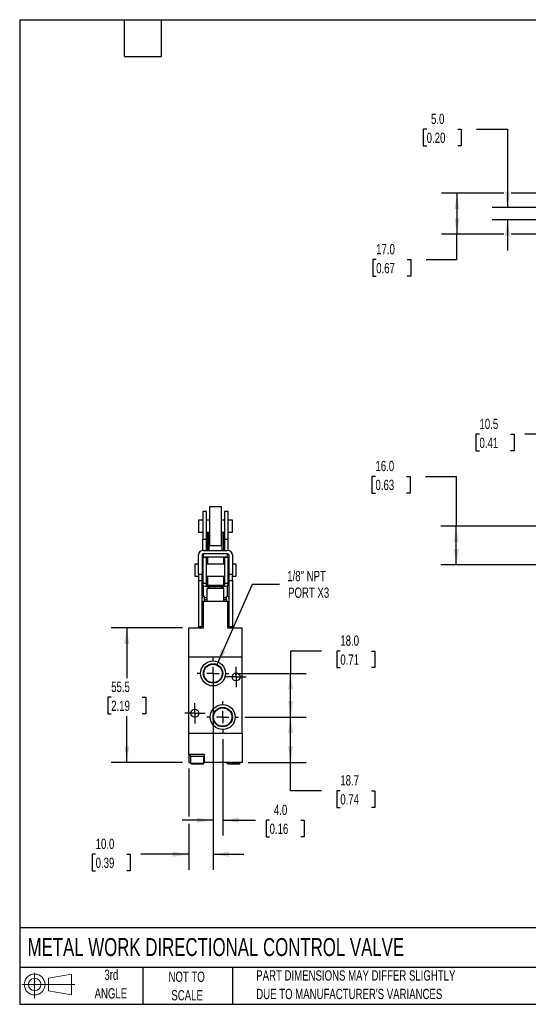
# Model space of a CAD drawing. Header units: millimetres. Extents: x 13 to 546, y 13 to 419.
# Tile 1 of 3: x 13 to 222, y 13 to 419. Entities that reach past the tile are written whole.
import ezdxf

# ---------------------------------------------------------------- set-up
doc = ezdxf.new("R2010")
doc.units = ezdxf.units.MM
doc.header["$LTSCALE"] = 2
doc.linetypes.add('CENTERX2', pattern=[20.32, 12.7, -2.54, 2.54, -2.54])
doc.layers.add('CENTER', color=40, linetype='CENTERX2')
doc.layers.add('SLD-DEFPOINTS', color=7, linetype='Continuous')
doc.layers.add('DIMENSIONS', color=140, linetype='Continuous', lineweight=25)
doc.layers.add('TEXT', color=140, linetype='Continuous', lineweight=25)
doc.styles.add('SLDTEXTSTYLE0', font='TXT', dxfattribs={"width": 0.7})
doc.dimstyles.new('SLDDIMSTYLE0', dxfattribs={"dimtxt": 4.316016, "dimasz": 6.604, "dimexe": 0, "dimexo": 0.0625, "dimgap": 1.079004, "dimtad": 0, "dimtih": 1, "dimtoh": 1, "dimrnd": 1e-09, "dimzin": 12, "dimdsep": 46, "dimtxsty": 'SLDTEXTSTYLE0', "dimsah": 1, "dimcen": 0.09, "dimadec": 0, "dimazin": 3, "dimtfac": 1, "dimtmove": 0, "dimatfit": 0, "dimfxl": 0, "dimfrac": 2, "dimtolj": 1, "dimtzin": 12, "dimarcsym": 0})
doc.dimstyles.new('SLDDIMSTYLE1', dxfattribs={"dimtxt": 4.316016, "dimasz": 6.604, "dimexe": 0, "dimexo": 0.0625, "dimgap": 1.079004, "dimtad": 0, "dimtih": 1, "dimtoh": 1, "dimrnd": 1e-09, "dimzin": 4, "dimdsep": 46, "dimtxsty": 'SLDTEXTSTYLE0', "dimsah": 1, "dimcen": 0.09, "dimadec": 0, "dimazin": 1, "dimtfac": 1, "dimtofl": 0, "dimtmove": 0, "dimatfit": 3, "dimfxl": 0, "dimfrac": 2, "dimtolj": 1, "dimtzin": 12, "dimarcsym": 0})
doc.dimstyles.new('SLDDIMSTYLE3', dxfattribs={"dimtxt": 4.316016, "dimasz": 6.604, "dimexe": 0, "dimexo": 0.0625, "dimgap": 1.079004, "dimtad": 0, "dimtih": 1, "dimtoh": 1, "dimrnd": 1e-09, "dimzin": 12, "dimdsep": 46, "dimtxsty": 'SLDTEXTSTYLE0', "dimsah": 1, "dimcen": 0.09, "dimadec": 0, "dimazin": 3, "dimtfac": 1, "dimtofl": 0, "dimtmove": 0, "dimatfit": 3, "dimfxl": 0, "dimfrac": 2, "dimtolj": 1, "dimtzin": 12, "dimarcsym": 0})
doc.dimstyles.new('SLDDIMSTYLE5', dxfattribs={"dimtxt": 4.316016, "dimasz": 6.604, "dimexe": 0, "dimexo": 0.0625, "dimgap": 1.079004, "dimtad": 0, "dimtih": 1, "dimtoh": 1, "dimrnd": 1e-09, "dimzin": 4, "dimdsep": 46, "dimtxsty": 'SLDTEXTSTYLE0', "dimsah": 1, "dimcen": 0.09, "dimadec": 0, "dimazin": 1, "dimtfac": 1, "dimtmove": 0, "dimatfit": 0, "dimfxl": 0, "dimfrac": 2, "dimtolj": 1, "dimtzin": 12, "dimarcsym": 0})
doc.dimstyles.new('SLDDIMSTYLE6', dxfattribs={"dimtxt": 4.316016, "dimasz": 6.604, "dimexe": 0, "dimexo": 0.0625, "dimgap": 1.079004, "dimtad": 0, "dimtih": 1, "dimtoh": 1, "dimrnd": 1e-09, "dimzin": 12, "dimdsep": 46, "dimtxsty": 'SLDTEXTSTYLE0', "dimsah": 1, "dimcen": 0, "dimadec": 0, "dimazin": 3, "dimtfac": 1, "dimtofl": 0, "dimtmove": 0, "dimatfit": 3, "dimfxl": 0, "dimfrac": 2, "dimtolj": 1, "dimtzin": 12, "dimarcsym": 0})

# ---------------------------------------------------------------- blocks, each defined once
blk = doc.blocks.new('Block11')
at = {"color": 7, "linetype": 'Continuous', "lineweight": 18}
for p, q in [((5.18, 10.62), (5.18, 0)), ((10.96, 8.33), (20.35, 10.06)), ((10.96, 3.19), (10.96, 8.33)), ((20.35, 10.06), (20.35, 1.46)), ((0, 5.76), (21.75, 5.76)), ((10.96, 3.19), (20.35, 1.46))]:
    blk.add_line(p, q, dxfattribs=at)
for radius in [4.3, 2.57]:
    blk.add_circle((5.18, 5.76), radius, dxfattribs=at)
blk = doc.blocks.new('Block12')
at = {"layer": 'SLD-DEFPOINTS'}
blk.add_blockref('Block11', (0, 0), dxfattribs=at)
blk = doc.blocks.new('_D')
at = {"layer": 'DIMENSIONS'}
for p, q in [((232.7, 196.6), (232.7, 254.31)), ((243.2, 212.6), (243.2, 254.31)), ((202.29, 247.96), (200.84, 247.96)), ((200.84, 247.96), (200.84, 241.1)), ((215.12, 247.96), (216.57, 247.96)), ((216.57, 247.96), (216.57, 241.1)), ((232.7, 247.96), (220.96, 247.96)), ((243.2, 247.96), (255.9, 247.96)), ((200.84, 241.1), (202.29, 241.1)), ((216.57, 241.1), (215.12, 241.1))]:
    blk.add_line(p, q, dxfattribs=at)
for points in [[(232.7, 247.96), (226.09, 248.97), (226.09, 246.94)], [(243.2, 247.96), (249.8, 246.94), (249.8, 248.97)]]:
    blk.add_solid(points, dxfattribs=at)
at = {"layer": 'DIMENSIONS', "char_height": 4.233, "attachment_point": 1, "style": 'SLDTEXTSTYLE0'}
for s, insert in [('10.5', (202.29, 254.38)), ('0.41', (202.29, 246.55))]:
    blk.add_mtext(s, dxfattribs=dict(at, insert=insert))
blk = doc.blocks.new('_D_1')
at = {"layer": 'DIMENSIONS'}
for p, q in [((159.39, 230.59), (157.94, 230.59)), ((157.94, 230.59), (157.94, 223.73)), ((172.22, 230.59), (173.67, 230.59)), ((173.67, 230.59), (173.67, 223.73)), ((180, 230.59), (192.7, 230.59)), ((192.7, 230.59), (192.7, 210.06)), ((157.94, 223.73), (159.39, 223.73)), ((173.67, 223.73), (172.22, 223.73)), ((240.66, 210.06), (186.35, 210.06)), ((192.7, 194.06), (192.7, 210.06)), ((230.16, 194.06), (186.35, 194.06))]:
    blk.add_line(p, q, dxfattribs=at)
for points in [[(192.7, 210.06), (191.68, 203.46), (193.71, 203.46)], [(192.7, 194.06), (193.71, 200.67), (191.68, 200.67)]]:
    blk.add_solid(points, dxfattribs=at)
at = {"layer": 'DIMENSIONS', "char_height": 4.233, "attachment_point": 1, "style": 'SLDTEXTSTYLE0'}
for s, insert in [('16.0', (159.39, 237.01)), ('0.63', (159.39, 229.19))]:
    blk.add_mtext(s, dxfattribs=dict(at, insert=insert))
blk = doc.blocks.new('_D_14')
at = {"layer": 'DIMENSIONS'}
for p, q in [((105.5, 131.26), (130.77, 131.26)), ((124.42, 112.56), (124.42, 131.26)), ((106.96, 112.56), (130.77, 112.56)), ((124.42, 100.84), (124.42, 112.56)), ((137.12, 100.84), (124.42, 100.84)), ((144.9, 100.84), (143.45, 100.84)), ((143.45, 100.84), (143.45, 93.98)), ((157.73, 100.84), (159.18, 100.84)), ((159.18, 100.84), (159.18, 93.98)), ((143.45, 93.98), (144.9, 93.98)), ((159.18, 93.98), (157.73, 93.98))]:
    blk.add_line(p, q, dxfattribs=at)
for points in [[(124.42, 131.26), (123.41, 124.65), (125.44, 124.65)], [(124.42, 112.56), (125.44, 119.16), (123.41, 119.16)]]:
    blk.add_solid(points, dxfattribs=at)
at = {"layer": 'DIMENSIONS', "char_height": 4.233, "attachment_point": 1, "style": 'SLDTEXTSTYLE0'}
for s, insert in [('18.7', (144.9, 107.26)), ('0.74', (144.9, 99.43))]:
    blk.add_mtext(s, dxfattribs=dict(at, insert=insert))
blk = doc.blocks.new('_D_15')
at = {"layer": 'DIMENSIONS'}
for p, q in [((137.12, 158.51), (124.42, 158.51)), ((124.42, 158.51), (124.42, 149.26)), ((144.9, 158.51), (143.45, 158.51)), ((143.45, 158.51), (143.45, 151.65)), ((157.73, 158.51), (159.18, 158.51)), ((159.18, 158.51), (159.18, 151.65)), ((143.45, 151.65), (144.9, 151.65)), ((159.18, 151.65), (157.73, 151.65)), ((101.5, 149.26), (130.77, 149.26)), ((124.42, 131.26), (124.42, 149.26)), ((105.5, 131.26), (130.77, 131.26))]:
    blk.add_line(p, q, dxfattribs=at)
for points in [[(124.42, 149.26), (123.41, 142.65), (125.44, 142.65)], [(124.42, 131.26), (125.44, 137.86), (123.41, 137.86)]]:
    blk.add_solid(points, dxfattribs=at)
at = {"layer": 'DIMENSIONS', "char_height": 4.233, "attachment_point": 1, "style": 'SLDTEXTSTYLE0'}
for s, insert in [('18.0', (144.9, 164.93)), ('0.71', (144.9, 157.1))]:
    blk.add_mtext(s, dxfattribs=dict(at, insert=insert))
blk = doc.blocks.new('_D_16')
at = {"layer": 'DIMENSIONS'}
for p, q in [((92.42, 140.18), (92.42, 68.27)), ((82.42, 110.02), (82.42, 90.18)), ((82.42, 87.14), (82.42, 68.27)), ((44.01, 74.62), (42.56, 74.62)), ((42.56, 74.62), (42.56, 67.77)), ((56.83, 74.62), (58.28, 74.62)), ((58.28, 74.62), (58.28, 67.77)), ((82.42, 74.62), (62.68, 74.62)), ((92.42, 74.62), (105.12, 74.62)), ((42.56, 67.77), (44.01, 67.77)), ((58.28, 67.77), (56.83, 67.77))]:
    blk.add_line(p, q, dxfattribs=at)
for points in [[(82.42, 74.62), (75.82, 75.64), (75.82, 73.61)], [(92.42, 74.62), (99.03, 73.61), (99.03, 75.64)]]:
    blk.add_solid(points, dxfattribs=at)
at = {"layer": 'DIMENSIONS', "char_height": 4.233, "attachment_point": 1, "style": 'SLDTEXTSTYLE0'}
for s, insert in [('10.0', (44.01, 81.05)), ('0.39', (44.01, 73.22))]:
    blk.add_mtext(s, dxfattribs=dict(at, insert=insert))
blk = doc.blocks.new('_D_17')
at = {"layer": 'DIMENSIONS'}
for p, q in [((92.42, 146.72), (92.42, 82.31)), ((96.42, 122.18), (96.42, 82.31)), ((92.42, 88.66), (79.72, 88.66)), ((96.42, 88.66), (109.89, 88.66)), ((115.73, 88.66), (114.28, 88.66)), ((114.28, 88.66), (114.28, 81.8)), ((128.56, 88.66), (130.01, 88.66)), ((130.01, 88.66), (130.01, 81.8)), ((114.28, 81.8), (115.73, 81.8)), ((130.01, 81.8), (128.56, 81.8))]:
    blk.add_line(p, q, dxfattribs=at)
for points in [[(92.42, 88.66), (85.82, 89.68), (85.82, 87.64)], [(96.42, 88.66), (103.03, 87.64), (103.03, 89.68)]]:
    blk.add_solid(points, dxfattribs=at)
at = {"layer": 'DIMENSIONS', "char_height": 4.233, "attachment_point": 1, "style": 'SLDTEXTSTYLE0'}
for s, insert in [('4.0', (117.53, 95.08)), ('0.16', (115.73, 87.26))]:
    blk.add_mtext(s, dxfattribs=dict(at, insert=insert))
blk = doc.blocks.new('_D_18')
at = {"layer": 'DIMENSIONS'}
for p, q in [((93.96, 152.73), (108.72, 186.12)), ((108.72, 186.12), (119.83, 186.12))]:
    blk.add_line(p, q, dxfattribs=at)
blk.add_solid([(93.96, 152.73), (97.55, 158.36), (95.7, 159.18)], dxfattribs=at)
at = {"layer": 'DIMENSIONS', "char_height": 4.233, "attachment_point": 1, "style": 'SLDTEXTSTYLE0'}
for s, insert in [('1/8" NPT', (123, 191.58)), ('PORT X3', (123.37, 184.72))]:
    blk.add_mtext(s, dxfattribs=dict(at, insert=insert))
blk = doc.blocks.new('_D_19')
at = {"layer": 'DIMENSIONS'}
for p, q in [((79.88, 168.06), (50.48, 168.06)), ((56.83, 168.06), (56.83, 147.26)), ((50.42, 139.43), (48.97, 139.43)), ((48.97, 139.43), (48.97, 132.57)), ((63.25, 139.43), (64.7, 139.43)), ((64.7, 139.43), (64.7, 132.57)), ((48.97, 132.57), (50.42, 132.57)), ((56.83, 112.56), (56.83, 131.6)), ((64.7, 132.57), (63.25, 132.57)), ((79.88, 112.56), (50.48, 112.56))]:
    blk.add_line(p, q, dxfattribs=at)
for points in [[(56.83, 168.06), (55.82, 161.45), (57.85, 161.45)], [(56.83, 112.56), (57.85, 119.16), (55.82, 119.16)]]:
    blk.add_solid(points, dxfattribs=at)
at = {"layer": 'DIMENSIONS', "char_height": 4.233, "attachment_point": 1, "style": 'SLDTEXTSTYLE0'}
for s, insert in [('55.5', (50.42, 145.85)), ('2.19', (50.42, 138.03))]:
    blk.add_mtext(s, dxfattribs=dict(at, insert=insert))
blk = doc.blocks.new('SW_CENTERMARKSYMBOL_9')
at = {"layer": 'CENTER', "color": 0}
for p, q in [((0, 5.08), (0, 6.54)), ((-5.08, 0), (-6.54, 0)), ((0, 0), (-2.54, 0)), ((0, 0), (0, 2.54)), ((0, 0), (0, -2.54)), ((0, 0), (2.54, 0)), ((5.08, 0), (6.54, 0)), ((0, -5.08), (0, -6.54))]:
    blk.add_line(p, q, dxfattribs=at)
blk = doc.blocks.new('SW_CENTERMARKSYMBOL_10')
at = {"layer": 'CENTER', "color": 0}
for p, q in [((0, 5.08), (0, 6.54)), ((-5.08, 0), (-6.54, 0)), ((0, 0), (-2.54, 0)), ((0, 0), (0, 2.54)), ((0, 0), (0, -2.54)), ((0, 0), (2.54, 0)), ((5.08, 0), (6.54, 0)), ((0, -5.08), (0, -6.54))]:
    blk.add_line(p, q, dxfattribs=at)
blk = doc.blocks.new('SW_CENTERMARKSYMBOL_11')
at = {"layer": 'CENTER', "color": 0}
for p, q in [((0, 2.54), (0, 4.19)), ((-2.54, 0), (-4.19, 0)), ((0, 0), (-2.54, 0)), ((0, 0), (0, 2.54)), ((0, 0), (0, -2.54)), ((0, 0), (2.54, 0)), ((2.54, 0), (4.19, 0)), ((0, -2.54), (0, -4.19))]:
    blk.add_line(p, q, dxfattribs=at)
blk = doc.blocks.new('SW_CENTERMARKSYMBOL_12')
at = {"layer": 'CENTER', "color": 0}
for p, q in [((0, 2.54), (0, 4.19)), ((-2.54, 0), (-4.19, 0)), ((0, 0), (-2.54, 0)), ((0, 0), (0, 2.54)), ((0, 0), (0, -2.54)), ((0, 0), (2.54, 0)), ((2.54, 0), (4.19, 0)), ((0, -2.54), (0, -4.19))]:
    blk.add_line(p, q, dxfattribs=at)
blk = doc.blocks.new('_D_20')
at = {"layer": 'DIMENSIONS'}
for p, q in [((180.51, 373.87), (179.06, 373.87)), ((179.06, 373.87), (179.06, 367.01)), ((193.33, 373.87), (194.78, 373.87)), ((194.78, 373.87), (194.78, 367.01)), ((201.11, 373.87), (213.81, 373.87)), ((213.81, 373.87), (213.81, 341.52)), ((179.06, 367.01), (180.51, 367.01)), ((194.78, 367.01), (193.33, 367.01)), ((232.66, 341.52), (207.46, 341.52)), ((232.66, 336.52), (207.46, 336.52)), ((213.81, 336.52), (213.81, 323.82))]:
    blk.add_line(p, q, dxfattribs=at)
for points in [[(213.81, 341.52), (214.83, 348.12), (212.8, 348.12)], [(213.81, 336.52), (212.8, 329.91), (214.83, 329.91)]]:
    blk.add_solid(points, dxfattribs=at)
at = {"layer": 'DIMENSIONS', "char_height": 4.233, "attachment_point": 1, "style": 'SLDTEXTSTYLE0'}
for s, insert in [('5.0', (182.3, 380.29)), ('0.20', (180.51, 372.46))]:
    blk.add_mtext(s, dxfattribs=dict(at, insert=insert))
blk = doc.blocks.new('_D_21')
at = {"layer": 'DIMENSIONS'}
for p, q in [((212.29, 347.52), (186.65, 347.52)), ((193, 347.52), (193, 330.52)), ((234.79, 347.52), (215.34, 347.52)), ((212.29, 330.52), (186.65, 330.52)), ((193, 320.08), (193, 330.52)), ((234.79, 330.52), (215.34, 330.52)), ((159.7, 320.08), (158.25, 320.08)), ((158.25, 320.08), (158.25, 313.22)), ((172.52, 320.08), (173.97, 320.08)), ((173.97, 320.08), (173.97, 313.22)), ((180.3, 320.08), (193, 320.08)), ((158.25, 313.22), (159.7, 313.22)), ((173.97, 313.22), (172.52, 313.22))]:
    blk.add_line(p, q, dxfattribs=at)
for points in [[(193, 347.52), (191.99, 340.91), (194.02, 340.91)], [(193, 330.52), (194.02, 337.12), (191.99, 337.12)]]:
    blk.add_solid(points, dxfattribs=at)
at = {"layer": 'DIMENSIONS', "char_height": 4.233, "attachment_point": 1, "style": 'SLDTEXTSTYLE0'}
for s, insert in [('17.0', (159.7, 326.51)), ('0.67', (159.7, 318.68))]:
    blk.add_mtext(s, dxfattribs=dict(at, insert=insert))

msp = doc.modelspace()

# ---------------------------------------------------------------- linework, layer by layer
for p, q in [((89.672, 216.063), (88.172, 216.063)), ((88.172, 216.063), (88.172, 204.621)), ((89.672, 204.621), (89.672, 216.063)), ((95.922, 218.063), (90.922, 218.063)), ((90.922, 218.063), (90.922, 202.063)), ((95.922, 202.063), (95.922, 218.063)), ((98.672, 216.063), (97.172, 216.063)), ((97.172, 216.063), (97.172, 204.621)), ((98.672, 204.621), (98.672, 216.063)), ((88.172, 212.563), (86.422, 212.563)), ((86.422, 212.563), (86.422, 207.563)), ((90.922, 212.563), (89.672, 212.563)), ((97.172, 212.563), (95.922, 212.563)), ((100.422, 212.563), (98.672, 212.563)), ((100.422, 207.563), (100.422, 212.563)), ((86.422, 207.563), (88.172, 207.563)), ((89.672, 207.563), (90.922, 207.563)), ((90.172, 207.563), (90.172, 200.068)), ((90.672, 207.563), (90.672, 200.068)), ((95.922, 207.563), (97.172, 207.563)), ((96.172, 200.068), (96.172, 207.563)), ((96.672, 207.563), (96.672, 200.068)), ((98.672, 207.563), (100.422, 207.563)), ((88.172, 204.621), (89.672, 204.621)), ((88.172, 200.053), (88.172, 204.621)), ((89.672, 200.068), (89.672, 204.621)), ((97.172, 204.621), (98.672, 204.621)), ((97.172, 204.621), (97.172, 200.068)), ((98.672, 200.053), (98.672, 204.621)), ((88.422, 200.068), (98.422, 200.068)), ((90.922, 202.063), (95.922, 202.063)), ((86.422, 190.132), (86.422, 198.183)), ((87.922, 198.183), (87.922, 190.132)), ((88.172, 197.056), (88.172, 197.243)), ((89.672, 197.056), (88.172, 197.056)), ((88.172, 197.056), (88.172, 186.464)), ((88.18, 197.261), (88.18, 197.248)), ((98.422, 198.654), (88.422, 198.654)), ((88.422, 197.319), (88.422, 198.654)), ((98.422, 197.319), (88.422, 197.319)), ((89.672, 197.056), (89.672, 197.319)), ((89.672, 186.464), (89.672, 197.056)), ((90.172, 197.319), (90.172, 194.372)), ((96.672, 197.319), (96.672, 194.372)), ((97.172, 197.319), (97.172, 197.056)), ((98.672, 197.056), (97.172, 197.056)), ((97.172, 197.056), (97.172, 186.464)), ((98.422, 197.319), (98.422, 198.654)), ((98.664, 197.248), (98.664, 197.261)), ((98.672, 197.056), (98.672, 197.243)), ((98.672, 186.464), (98.672, 197.056)), ((98.922, 198.183), (98.922, 190.132)), ((100.422, 198.183), (100.422, 190.132)), ((86.422, 194.372), (84.922, 194.372)), ((84.922, 194.372), (84.922, 189.372)), ((88.172, 194.372), (87.922, 194.372)), ((97.172, 194.372), (89.672, 194.372)), ((98.922, 194.372), (98.672, 194.372)), ((101.922, 194.372), (100.422, 194.372)), ((101.922, 189.372), (101.922, 194.372)), ((84.922, 189.372), (86.422, 189.372)), ((87.922, 190.132), (86.422, 190.132)), ((86.422, 190.132), (86.422, 187.579)), ((86.422, 187.579), (87.922, 187.579)), ((86.422, 187.579), (86.422, 168.508)), ((87.922, 187.579), (87.922, 190.132)), ((87.922, 189.372), (88.172, 189.372)), ((87.922, 168.508), (87.922, 187.579)), ((89.672, 189.372), (97.172, 189.372)), ((90.172, 189.372), (90.172, 185.546)), ((96.672, 189.372), (96.672, 185.546)), ((98.672, 189.372), (98.922, 189.372)), ((100.422, 190.132), (98.922, 190.132)), ((98.922, 190.132), (98.922, 187.579)), ((98.922, 187.579), (100.422, 187.579)), ((98.922, 187.579), (98.922, 168.508)), ((100.422, 187.579), (100.422, 190.132)), ((100.422, 189.372), (101.922, 189.372)), ((100.422, 187.579), (100.422, 168.508)), ((88.172, 186.464), (89.672, 186.464)), ((88.172, 186.464), (88.172, 185.637)), ((88.422, 180.971), (88.422, 185.461)), ((89.672, 185.637), (89.672, 186.464)), ((89.922, 184.261), (89.922, 179.059)), ((96.922, 184.261), (89.922, 184.261)), ((96.672, 185.546), (90.172, 185.546)), ((90.172, 185.273), (96.672, 185.273)), ((95.726, 185.059), (91.118, 185.059)), ((96.922, 179.059), (96.922, 184.261)), ((97.172, 186.464), (98.672, 186.464)), ((97.172, 186.464), (97.172, 185.637)), ((98.422, 180.971), (98.422, 185.461)), ((98.672, 185.637), (98.672, 186.464)), ((88.922, 180.971), (88.422, 180.971)), ((88.422, 168.059), (88.422, 179.059)), ((88.422, 179.059), (98.422, 179.059)), ((88.922, 180.537), (88.922, 180.971)), ((88.922, 179.604), (88.922, 180.537)), ((89.922, 180.537), (88.922, 180.537)), ((88.922, 179.059), (88.922, 179.604)), ((89.922, 179.604), (88.922, 179.604)), ((97.922, 180.537), (96.922, 180.537)), ((97.922, 179.604), (96.922, 179.604)), ((98.422, 180.971), (97.922, 180.971)), ((97.922, 180.537), (97.922, 180.971)), ((97.922, 179.604), (97.922, 180.537)), ((97.922, 179.604), (97.922, 179.059)), ((98.422, 179.059), (98.422, 168.059)), ((88.422, 176.139), (87.922, 176.139)), ((98.922, 176.139), (98.422, 176.139)), ((87.922, 173.139), (88.422, 173.139)), ((98.422, 173.139), (98.922, 173.139)), ((82.422, 156.059), (82.422, 168.059)), ((82.422, 168.059), (88.422, 168.059)), ((87.922, 168.508), (86.422, 168.508)), ((98.422, 168.059), (104.422, 168.059)), ((100.422, 168.508), (98.922, 168.508)), ((104.422, 156.059), (104.422, 168.059)), ((82.422, 124.559), (82.422, 156.059)), ((82.422, 156.059), (104.422, 156.059)), ((104.422, 124.559), (104.422, 156.059)), ((82.422, 115.759), (82.422, 124.559)), ((82.422, 124.559), (104.422, 124.559)), ((104.422, 124.559), (104.422, 112.559)), ((88.922, 115.759), (82.422, 115.759)), ((82.422, 115.759), (82.422, 112.559)), ((82.922, 115.759), (82.922, 114.959)), ((85.922, 114.959), (82.922, 114.959)), ((83.172, 114.959), (83.172, 112.259)), ((88.922, 114.959), (85.922, 114.959)), ((88.672, 112.259), (88.672, 114.959)), ((88.922, 112.559), (88.922, 115.759)), ((82.422, 112.559), (83.172, 112.559)), ((83.172, 112.259), (85.922, 112.259)), ((85.922, 112.259), (88.672, 112.259)), ((88.672, 112.559), (88.922, 112.559)), ((104.422, 112.559), (88.922, 112.559)), ((98.172, 112.559), (98.172, 112.259)), ((98.172, 112.259), (100.922, 112.259)), ((100.922, 112.259), (103.672, 112.259)), ((103.672, 112.259), (103.672, 112.559))]:
    msp.add_line(p, q)
for centre, radius in [((92.422, 149.259), 5.15), ((92.422, 149.259), 4.002), ((92.422, 149.259), 3.792), ((101.922, 147.809), 1.65), ((84.922, 132.809), 1.65), ((96.422, 131.259), 5.15), ((96.422, 131.259), 4.002), ((96.422, 131.259), 3.792)]:
    msp.add_circle(centre, radius)
for centre, radius, start, end in [((88.366, 198.124), 1.945, 88.36039, 178.2607), ((98.478, 198.124), 1.945, 1.7393, 91.63961), ((88.408, 198.168), 0.486, 88.36039, 178.2607), ((88.421, 196.795), 0.524, 89.92572, 117.40803), ((98.436, 198.168), 0.486, 1.7393, 91.63961), ((98.423, 196.795), 0.524, 62.59197, 90.07428), ((88.421, 186.946), 2.112, 96.77157, 100.76253), ((98.423, 186.946), 2.112, 79.23747, 83.22843), ((89.689, 188.292), 3.058, 240.26676, 279.09629), ((90.051, 186.301), 0.764, 240.26676, 279.09629), ((92.022, 182.409), 2.8, 108.8392, 138.59038), ((94.822, 182.409), 2.8, 41.40962, 71.1608), ((96.793, 186.301), 0.764, 260.90371, 299.73324), ((97.156, 188.292), 3.058, 260.90371, 299.73324), ((88.408, 180.485), 0.486, 88.36039, 178.2607), ((98.436, 180.485), 0.486, 1.7393, 91.63961), ((83.472, 112.259), 0.3, 180, 270), ((88.372, 112.259), 0.3, 270, 0), ((98.472, 112.259), 0.3, 180, 270), ((103.372, 112.259), 0.3, 270, 0)]:
    msp.add_arc(centre, radius, start, end)
for centre, major_axis, start_param, end_param in [((87.592, 191.56), (-1.618, 4.496), 2.0669418, 2.2254916), ((99.252, 191.56), (1.618, 4.496), 4.0576937, 4.2162435)]:
    msp.add_ellipse(centre, major_axis=major_axis, ratio=0.1113568, start_param=start_param, end_param=end_param)
for points in [[(87.922, 188.33), (87.922, 188.396), (87.944, 188.464), (88.032, 188.587), (88.098, 188.642), (88.18, 188.679)], [(98.922, 188.33), (98.922, 188.396), (98.9, 188.464), (98.812, 188.587), (98.746, 188.642), (98.664, 188.679)], [(83.472, 111.959), (83.472, 111.959), (83.73, 111.959), (84.649, 111.959), (85.272, 111.959), (85.922, 111.959)], [(98.472, 111.959), (98.472, 111.959), (98.73, 111.959), (99.649, 111.959), (100.272, 111.959), (100.922, 111.959)]]:
    msp.add_open_spline(points, degree=3, knots=[0, 0, 0, 0, 0.5, 0.5, 1, 1, 1, 1])
for points in [[(85.922, 111.959), (87.274, 111.959), (88.372, 111.959), (88.372, 111.959)], [(100.922, 111.959), (102.274, 111.959), (103.372, 111.959), (103.372, 111.959)]]:
    msp.add_open_spline(points, degree=3)
at = {"layer": 'TEXT'}
for p, q in [((12.7, 419.1), (546.1, 419.1)), ((12.7, 419.1), (12.7, 12.7)), ((55.88, 403.86), (55.88, 419.1)), ((71.12, 403.86), (71.12, 419.1)), ((55.88, 403.86), (71.12, 403.86)), ((546.1, 44.252), (12.7, 44.252)), ((546.1, 27.94), (12.7, 27.94)), ((63.5, 27.94), (63.5, 12.7)), ((100.423, 27.94), (100.423, 12.7)), ((12.7, 12.7), (546.1, 12.7))]:
    msp.add_line(p, q, dxfattribs=at)

# ---------------------------------------------------------------- block references
at = {"layer": 'CENTER'}
for name, p in [('SW_CENTERMARKSYMBOL_9', (92.422, 149.259)), ('SW_CENTERMARKSYMBOL_11', (101.922, 147.809)), ('SW_CENTERMARKSYMBOL_12', (84.922, 132.809)), ('SW_CENTERMARKSYMBOL_10', (96.422, 131.259))]:
    msp.add_blockref(name, p, dxfattribs=at)
at = {"layer": 'SLD-DEFPOINTS'}
msp.add_blockref('Block12', (13.676, 15.108), dxfattribs=at)

# ---------------------------------------------------------------- texts
at = {"layer": 'TEXT', "style": 'SLDTEXTSTYLE0'}
for s, insert, char_height, attachment_point in [('METAL WORK DIRECTIONAL CONTROL VALVE', (15.931, 40.037), 7.40833, 1), ('3rd', (50.493, 26.987), 4.2333, 2), ('NOT TO', (81.537, 26.197), 4.2333, 2), ('PART DIMENSIONS MAY DIFFER SLIGHTLY', (110.239, 26.735), 4.23333, 1), ('ANGLE', (50.298, 19.342), 4.2333, 2), ('SCALE', (81.729, 18.553), 4.2333, 2), ("DUE TO MANUFACTURER'S VARIANCES", (110.239, 19.09), 4.23333, 1)]:
    msp.add_mtext(s, dxfattribs=dict(at, insert=insert, char_height=char_height, attachment_point=attachment_point))

# ---------------------------------------------------------------- dimensions: what is measured, and where the dimension line sits
at = {"layer": 'DIMENSIONS'}
for base, p1, p2, dimstyle, picture, middle in [((213.815, 341.518), (235.199, 336.518), (235.199, 341.518), 'SLDDIMSTYLE5', '_D_20', (213.815, 373.867)), ((193.002, 330.518), (237.331, 347.518), (237.331, 330.518), 'SLDDIMSTYLE1', '_D_21', (193.002, 320.082)), ((192.699, 210.063), (232.699, 194.063), (243.199, 210.063), 'SLDDIMSTYLE1', '_D_1', (192.699, 230.588)), ((56.833, 112.559), (82.422, 168.059), (82.422, 112.559), 'SLDDIMSTYLE3', '_D_19', (56.833, 139.43)), ((124.422, 149.259), (102.964, 131.259), (98.964, 149.259), 'SLDDIMSTYLE1', '_D_15', (124.422, 158.506)), ((124.422, 131.259), (104.422, 112.559), (102.964, 131.259), 'SLDDIMSTYLE3', '_D_14', (124.422, 100.836))]:
    dim = msp.add_linear_dim(base=base, p1=p1, p2=p2, angle=90, dimstyle=dimstyle, dxfattribs=at)
    dim.commit()
    dim.dimension.update_dxf_attribs({"geometry": picture, "text_midpoint": middle, "dimtype": 160})
for base, p1, p2, dimstyle, picture, middle in [((243.199, 247.956), (232.699, 194.063), (243.199, 210.063), 'SLDDIMSTYLE0', '_D', (208.704, 247.956)), ((92.422, 88.66), (96.422, 124.717), (92.422, 149.259), 'SLDDIMSTYLE5', '_D_17', (122.146, 88.66)), ((82.422, 74.625), (92.422, 142.717), (82.422, 112.559), 'SLDDIMSTYLE5', '_D_16', (50.422, 74.625))]:
    dim = msp.add_linear_dim(base=base, p1=p1, p2=p2, dimstyle=dimstyle, dxfattribs=at)
    dim.commit()
    dim.dimension.update_dxf_attribs({"geometry": picture, "text_midpoint": middle, "dimtype": 160})
dim = msp.add_diameter_dim_2p(p1=(90.889, 145.791), p2=(93.955, 152.727), text='1/8" NPT\\PPORT X3', dimstyle='SLDDIMSTYLE6', override={"dimpost": '<>'}, dxfattribs=at)
dim.commit()
dim.dimension.update_dxf_attribs({"geometry": '_D_18', "text_midpoint": (135.714, 186.118), "dimtype": 163})

doc.saveas('drawing.dxf')
